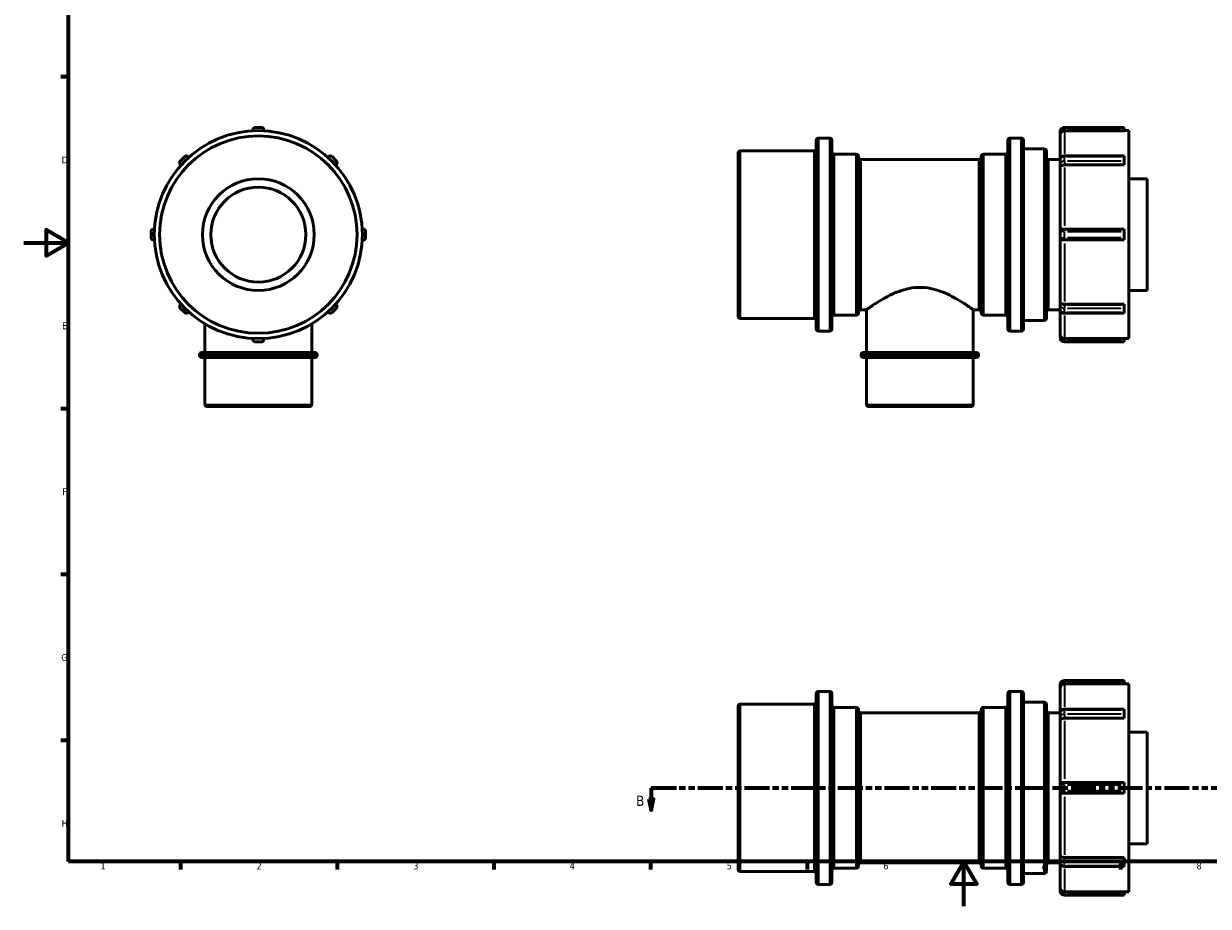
# Model space of a CAD drawing. Header units: millimetres. Extents: x -44 to 908, y 0 to 790.
# Tile 1 of 5: x 0 to 530, y 0 to 395. Entities that reach past the tile are written whole.
import ezdxf

# ---------------------------------------------------------------- set-up
doc = ezdxf.new("R2010")
doc.units = ezdxf.units.MM
doc.linetypes.add('DOUBLE_DASH_CHAIN', pattern=[1.2403, 0.6614, -0.0827, 0.1654, -0.0827, 0.1654, -0.0827])
for name, color, linetype, lineweight in [('Border (ANSI)', 7, 'Continuous', 70), ('Section Line (ANSI)', 7, 'DOUBLE_DASH_CHAIN', 70), ('Visible (ANSI)', 7, 'Continuous', 50), ('Visible Narrow (ANSI)', 7, 'Continuous', 35)]:
    doc.layers.add(name, color=color, linetype=linetype, lineweight=lineweight)
doc.styles.add('Label Text (ANSI)', font='tahoma.ttf')
doc.styles.add('Note Text (ANSI)', font='tahoma.ttf')

# ---------------------------------------------------------------- blocks, each defined once
blk = doc.blocks.new('Borders Default Border')
at = {"layer": 'Border (ANSI)'}
for p, q in [((20, 371.25), (16.55, 371.25)), ((20, 222.75), (16.55, 222.75)), ((20, 148.5), (16.55, 148.5)), ((20, 74.25), (16.55, 74.25)), ((70.08, 20), (70.08, 16.55)), ((140.17, 20), (140.17, 16.55)), ((210.25, 20), (210.25, 16.55)), ((280.33, 20), (280.33, 16.55)), ((350.42, 20), (350.42, 16.55)), ((490.58, 20), (490.58, 16.55))]:
    blk.add_line(p, q, dxfattribs=at)
at = {"layer": 'Border (ANSI)', "flags": 128}
for points in [[(20, 20), (20, 574), (821, 574), (821, 20), (20, 20)], [(0, 297), (20, 297), (10, 302.77), (10, 291.23), (20, 297)], [(420.5, 0), (420.5, 20), (414.73, 10), (426.27, 10), (420.5, 20)]]:
    blk.add_lwpolyline(points, dxfattribs=at)
at = {"layer": 'Border (ANSI)', "char_height": 3.05, "attachment_point": 7, "style": 'Note Text (ANSI)'}
for s, insert in [('D', (16.96, 332.6)), ('E', (17.21, 258.35)), ('F', (17.29, 184.1)), ('G', (16.81, 109.79)), ('H', (16.97, 35.6)), ('1', (34.35, 16.55)), ('2', (104.2, 16.55)), ('3', (174.26, 16.49)), ('4', (244.23, 16.55)), ('5', (314.48, 16.49)), ('6', (384.49, 16.49)), ('7', (454.6, 16.55)), ('8', (524.63, 16.48))]:
    blk.add_mtext(s, dxfattribs=dict(at, insert=insert))
blk = doc.blocks.new('2dTransSection0')
at = {"layer": 'Section Line (ANSI)', "linetype": 'DOUBLE_DASH_CHAIN', "ltscale": 16.827274}
blk.add_line((280.67, 53.03), (584.13, 53.03), dxfattribs=at)
at = {"layer": 'Section Line (ANSI)', "linetype": 'Continuous'}
for p, q in [((280.67, 53.03), (291.94, 53.03)), ((280.67, 53.03), (280.67, 48.03)), ((572.86, 53.03), (584.13, 53.03)), ((584.13, 53.03), (584.13, 48.03)), ((279.67, 48.03), (280.67, 43.03)), ((281.67, 48.03), (279.67, 48.03)), ((280.67, 48.03), (280.67, 43.03)), ((280.67, 43.03), (281.67, 48.03)), ((583.13, 48.03), (584.13, 43.03)), ((585.13, 48.03), (583.13, 48.03)), ((584.13, 48.03), (584.13, 43.03)), ((584.13, 43.03), (585.13, 48.03))]:
    blk.add_line(p, q, dxfattribs=at)
at = {"layer": 'Section Line (ANSI)', "linetype": 'Continuous', "flags": 128}
for points in [[(279.67, 48.03), (280.67, 43.03), (281.67, 48.03), (279.67, 48.03)], [(583.13, 48.03), (584.13, 43.03), (585.13, 48.03), (583.13, 48.03)]]:
    blk.add_lwpolyline(points, dxfattribs=at)
at = {"layer": 'Section Line (ANSI)'}
for points in [[(279.67, 48.03), (280.67, 43.03), (281.67, 48.03), (279.67, 48.03)], [(583.13, 48.03), (584.13, 43.03), (585.13, 48.03), (583.13, 48.03)]]:
    blk.add_solid(points, dxfattribs=at)
at = {"layer": 'Section Line (ANSI)', "char_height": 4.57, "attachment_point": 7, "style": 'Label Text (ANSI)'}
for insert in [(273.92, 44.96), (588.09, 44.96)]:
    blk.add_mtext('B', dxfattribs=dict(at, insert=insert))

msp = doc.modelspace()

# ---------------------------------------------------------------- linework, layer by layer
at = {"layer": 'Visible (ANSI)'}
for p, q in [((102.559, 347.175), (102.559, 347.677)), ((103.559, 348.677), (106.359, 348.677)), ((107.359, 347.677), (107.359, 347.175)), ((463.581, 346.677), (463.581, 345.215)), ((463.581, 334.194), (463.581, 345.215)), ((492.281, 348.677), (465.581, 348.677)), ((492.281, 347.175), (465.581, 347.175)), ((492.281, 348.677), (492.281, 347.677)), ((492.281, 347.175), (492.281, 347.677)), ((492.281, 347.237), (494.331, 347.237)), ((494.331, 254.117), (494.331, 347.237)), ((354.531, 258.477), (354.531, 342.877)), ((355.531, 343.877), (360.531, 343.877)), ((361.531, 342.877), (361.531, 258.477)), ((440.181, 258.477), (440.181, 342.877)), ((441.181, 343.877), (446.181, 343.877)), ((447.181, 342.877), (447.181, 258.477)), ((70.027, 333.629), (72.007, 335.608)), ((73.422, 335.608), (73.776, 335.254)), ((136.141, 335.254), (136.496, 335.608)), ((137.91, 335.608), (139.89, 333.629)), ((319.531, 264.177), (319.531, 337.177)), ((320.531, 338.177), (353.531, 338.177)), ((362.531, 336.677), (372.406, 336.677)), ((373.406, 335.677), (373.406, 265.677)), ((374.406, 334.277), (427.306, 334.277)), ((428.306, 265.677), (428.306, 335.677)), ((429.306, 336.677), (439.181, 336.677)), ((447.181, 339.077), (456.431, 339.077)), ((457.431, 338.077), (457.431, 263.277)), ((458.431, 334.277), (463.581, 334.277)), ((463.581, 334.194), (463.581, 332.214)), ((465.581, 335.901), (492.281, 335.901)), ((492.281, 335.901), (492.281, 335.608)), ((492.281, 333.629), (492.281, 335.608)), ((70.382, 331.859), (70.027, 332.214)), ((139.89, 332.214), (139.535, 331.859)), ((463.581, 332.214), (463.581, 331.181)), ((463.581, 302.077), (463.581, 331.181)), ((492.281, 331.859), (465.581, 331.859)), ((492.281, 333.629), (492.281, 332.214)), ((492.281, 331.859), (492.281, 332.214)), ((494.331, 325.677), (502.531, 325.677)), ((502.531, 275.677), (502.531, 325.677)), ((56.959, 299.277), (56.959, 302.077)), ((57.959, 303.077), (58.46, 303.077)), ((151.457, 303.077), (151.959, 303.077)), ((152.959, 302.077), (152.959, 299.277)), ((463.581, 302.077), (463.581, 299.277)), ((464.612, 303.077), (465.581, 303.077)), ((492.281, 303.077), (465.581, 303.077)), ((492.281, 303.077), (492.281, 302.077)), ((492.281, 299.277), (492.281, 302.077)), ((58.46, 298.277), (57.959, 298.277)), ((151.959, 298.277), (151.457, 298.277)), ((463.581, 270.174), (463.581, 299.277)), ((465.581, 298.277), (464.612, 298.277)), ((465.581, 298.277), (492.281, 298.277)), ((492.281, 299.277), (492.281, 298.277)), ((494.331, 275.677), (502.531, 275.677)), ((70.027, 269.14), (70.382, 269.495)), ((72.007, 265.746), (70.027, 267.726)), ((73.776, 266.101), (73.422, 265.746)), ((136.496, 265.746), (136.141, 266.101)), ((139.89, 267.726), (137.91, 265.746)), ((139.535, 269.495), (139.89, 269.14)), ((374.406, 267.077), (376.955, 267.077)), ((376.955, 247.877), (376.955, 267.077)), ((424.758, 247.877), (424.758, 267.077)), ((424.758, 267.077), (427.306, 267.077)), ((458.431, 267.077), (463.581, 267.077)), ((463.581, 270.174), (463.581, 269.14)), ((463.581, 269.14), (463.581, 267.161)), ((463.581, 256.139), (463.581, 267.161)), ((465.581, 269.495), (492.281, 269.495)), ((465.581, 265.453), (492.281, 265.453)), ((492.281, 269.14), (492.281, 269.495)), ((492.281, 269.14), (492.281, 267.726)), ((492.281, 265.746), (492.281, 267.726)), ((492.281, 265.746), (492.281, 265.453)), ((81.057, 247.877), (81.057, 260.72)), ((128.86, 247.877), (128.86, 260.72)), ((320.531, 263.177), (353.531, 263.177)), ((362.531, 264.677), (372.406, 264.677)), ((429.306, 264.677), (439.181, 264.677)), ((447.181, 262.277), (456.431, 262.277)), ((355.531, 257.477), (360.531, 257.477)), ((441.181, 257.477), (446.181, 257.477)), ((463.581, 256.139), (463.581, 254.677)), ((102.559, 253.677), (102.559, 254.179)), ((106.359, 252.677), (103.559, 252.677)), ((107.359, 254.179), (107.359, 253.677)), ((465.581, 254.179), (492.281, 254.179)), ((465.581, 252.677), (492.281, 252.677)), ((492.281, 253.677), (492.281, 254.179)), ((492.281, 254.117), (494.331, 254.117)), ((492.281, 253.677), (492.281, 252.677)), ((78.667, 246.677), (78.667, 246.877)), ((79.667, 247.877), (130.25, 247.877)), ((130.25, 245.677), (79.667, 245.677)), ((81.057, 224.677), (81.057, 245.677)), ((128.86, 224.677), (128.86, 245.677)), ((131.25, 246.677), (131.25, 246.877)), ((374.565, 246.677), (374.565, 246.877)), ((375.565, 247.877), (426.148, 247.877)), ((426.148, 245.677), (375.565, 245.677)), ((376.955, 224.677), (376.955, 245.677)), ((424.758, 224.677), (424.758, 245.677)), ((427.148, 246.677), (427.148, 246.877)), ((127.86, 223.677), (82.057, 223.677)), ((423.758, 223.677), (377.955, 223.677)), ((492.281, 101.029), (465.581, 101.029)), ((492.281, 101.029), (492.281, 100.029)), ((355.531, 96.229), (360.531, 96.229)), ((441.181, 96.229), (446.181, 96.229)), ((463.581, 99.029), (463.581, 97.567)), ((463.581, 86.546), (463.581, 97.567)), ((492.281, 99.527), (465.581, 99.527)), ((492.281, 99.527), (492.281, 100.029)), ((492.281, 99.589), (494.331, 99.589)), ((494.331, 6.469), (494.331, 99.589)), ((320.531, 90.529), (353.531, 90.529)), ((354.531, 10.829), (354.531, 95.229)), ((361.531, 95.229), (361.531, 10.829)), ((440.181, 10.829), (440.181, 95.229)), ((447.181, 95.229), (447.181, 10.829)), ((447.181, 91.429), (456.431, 91.429)), ((457.431, 90.429), (457.431, 15.629)), ((319.531, 16.529), (319.531, 89.529)), ((362.531, 89.029), (372.406, 89.029)), ((373.406, 88.029), (373.406, 18.029)), ((374.406, 86.629), (427.306, 86.629)), ((428.306, 18.029), (428.306, 88.029)), ((429.306, 89.029), (439.181, 89.029)), ((458.431, 86.629), (463.581, 86.629)), ((463.581, 86.546), (463.581, 84.566)), ((465.581, 88.253), (492.281, 88.253)), ((492.281, 88.253), (492.281, 87.96)), ((492.281, 85.98), (492.281, 87.96)), ((492.281, 85.98), (492.281, 84.566)), ((463.581, 84.566), (463.581, 83.532)), ((463.581, 54.429), (463.581, 83.532)), ((492.281, 84.211), (465.581, 84.211)), ((492.281, 84.211), (492.281, 84.566)), ((494.331, 78.029), (502.531, 78.029)), ((502.531, 28.029), (502.531, 78.029)), ((463.581, 54.429), (463.581, 51.629)), ((464.612, 55.429), (465.581, 55.429)), ((492.281, 55.429), (465.581, 55.429)), ((492.281, 55.429), (492.281, 54.429)), ((492.281, 51.629), (492.281, 54.429)), ((463.581, 22.526), (463.581, 51.629)), ((465.581, 50.629), (464.612, 50.629)), ((465.581, 50.629), (492.281, 50.629)), ((492.281, 51.629), (492.281, 50.629)), ((494.331, 28.029), (502.531, 28.029)), ((463.581, 22.526), (463.581, 21.492)), ((463.581, 21.492), (463.581, 19.512)), ((465.581, 21.847), (492.281, 21.847)), ((492.281, 21.492), (492.281, 21.847)), ((492.281, 21.492), (492.281, 20.078)), ((362.531, 17.029), (372.406, 17.029)), ((374.406, 19.429), (427.306, 19.429)), ((429.306, 17.029), (439.181, 17.029)), ((458.431, 19.429), (463.581, 19.429)), ((463.581, 8.491), (463.581, 19.512)), ((465.581, 17.805), (492.281, 17.805)), ((492.281, 18.098), (492.281, 20.078)), ((492.281, 18.098), (492.281, 17.805)), ((320.531, 15.529), (353.531, 15.529)), ((447.181, 14.629), (456.431, 14.629)), ((355.531, 9.829), (360.531, 9.829)), ((441.181, 9.829), (446.181, 9.829)), ((463.581, 8.491), (463.581, 7.029)), ((465.581, 6.531), (492.281, 6.531)), ((492.281, 6.029), (492.281, 6.531)), ((492.281, 6.469), (494.331, 6.469)), ((492.281, 6.029), (492.281, 5.029)), ((465.581, 5.029), (492.281, 5.029))]:
    msp.add_line(p, q, dxfattribs=at)
for radius in [46.56, 44.16, 25, 21.25]:
    msp.add_circle((104.959, 300.677), radius, dxfattribs=at)
for centre, radius, start, end in [((103.559, 347.677), 1, 90, 180), ((106.359, 347.677), 1, 0, 90), ((465.581, 346.677), 2, 165.67639, 180), ((465.581, 346.677), 2, 90, 165.67639), ((353.531, 339.177), 1, 270, 0), ((355.531, 342.877), 1, 90, 180), ((360.531, 342.877), 1, 0, 90), ((441.181, 342.877), 1, 90, 180), ((446.181, 342.877), 1, 0, 90), ((72.714, 334.901), 1, 45, 135), ((137.203, 334.901), 1, 45, 135), ((320.531, 337.177), 1, 90, 180), ((362.531, 337.677), 1, 180, 270), ((372.406, 335.677), 1, 0, 90), ((374.406, 335.277), 1, 180, 270), ((427.306, 335.277), 1, 270, 0), ((429.306, 335.677), 1, 90, 180), ((439.181, 337.677), 1, 270, 0), ((456.431, 338.077), 1, 0, 90), ((458.431, 335.277), 1, 180, 270), ((70.735, 332.921), 1, 135, 225), ((139.183, 332.921), 1, 315, 45), ((57.959, 302.077), 1, 90, 180), ((151.959, 302.077), 1, 0, 90), ((464.581, 302.077), 1, 108.85046, 180), ((57.959, 299.277), 1, 180, 270), ((151.959, 299.277), 1, 270, 0), ((464.581, 299.277), 1, 180, 251.14954), ((70.735, 268.433), 1, 135, 225), ((72.714, 266.453), 1, 225, 315), ((137.203, 266.453), 1, 225, 315), ((139.183, 268.433), 1, 315, 45), ((372.406, 265.677), 1, 270, 0), ((374.406, 266.077), 1, 90, 180), ((427.306, 266.077), 1, 0, 90), ((429.306, 265.677), 1, 180, 270), ((458.431, 266.077), 1, 90, 180), ((320.531, 264.177), 1, 180, 270), ((353.531, 262.177), 1, 0, 90), ((362.531, 263.677), 1, 90, 180), ((439.181, 263.677), 1, 0, 90), ((456.431, 263.277), 1, 270, 0), ((355.531, 258.477), 1, 180, 270), ((360.531, 258.477), 1, 270, 0), ((441.181, 258.477), 1, 180, 270), ((446.181, 258.477), 1, 270, 0), ((465.581, 254.677), 2, 180, 194.32361), ((103.559, 253.677), 1, 180, 270), ((106.359, 253.677), 1, 270, 0), ((465.581, 254.677), 2, 194.32361, 270), ((79.667, 246.877), 1, 90, 180), ((79.667, 246.677), 1, 180, 270), ((130.25, 246.877), 1, 0, 90), ((130.25, 246.677), 1, 270, 0), ((375.565, 246.877), 1, 90, 180), ((375.565, 246.677), 1, 180, 270), ((426.148, 246.877), 1, 0, 90), ((426.148, 246.677), 1, 270, 0), ((82.057, 224.677), 1, 180, 270), ((127.86, 224.677), 1, 270, 0), ((377.955, 224.677), 1, 180, 270), ((423.758, 224.677), 1, 270, 0), ((465.581, 99.029), 2, 90, 165.67639), ((355.531, 95.229), 1, 90, 180), ((360.531, 95.229), 1, 0, 90), ((441.181, 95.229), 1, 90, 180), ((446.181, 95.229), 1, 0, 90), ((465.581, 99.029), 2, 165.67639, 180), ((320.531, 89.529), 1, 90, 180), ((353.531, 91.529), 1, 270, 0), ((456.431, 90.429), 1, 0, 90), ((362.531, 90.029), 1, 180, 270), ((372.406, 88.029), 1, 0, 90), ((374.406, 87.629), 1, 180, 270), ((427.306, 87.629), 1, 270, 0), ((429.306, 88.029), 1, 90, 180), ((439.181, 90.029), 1, 270, 0), ((458.431, 87.629), 1, 180, 270), ((464.581, 54.429), 1, 108.85046, 180), ((464.581, 51.629), 1, 180, 251.14954), ((320.531, 16.529), 1, 180, 270), ((362.531, 16.029), 1, 90, 180), ((372.406, 18.029), 1, 270, 0), ((374.406, 18.429), 1, 90, 180), ((427.306, 18.429), 1, 0, 90), ((429.306, 18.029), 1, 180, 270), ((439.181, 16.029), 1, 0, 90), ((458.431, 18.429), 1, 90, 180), ((353.531, 14.529), 1, 0, 90), ((355.531, 10.829), 1, 180, 270), ((360.531, 10.829), 1, 270, 0), ((441.181, 10.829), 1, 180, 270), ((446.181, 10.829), 1, 270, 0), ((456.431, 15.629), 1, 270, 0), ((465.581, 7.029), 2, 180, 194.32361), ((465.581, 7.029), 2, 194.32361, 270)]:
    msp.add_arc(centre, radius, start, end, dxfattribs=at)
for points, knots in [([(464.258, 346.677), (464.136, 346.572), (464.031, 346.456), (463.823, 346.166), (463.734, 345.987), (463.613, 345.614), (463.582, 345.417), (463.581, 345.219), (463.581, 345.217), (463.581, 345.215)], [-0.19195335, -0.19195335, -0.19195335, -0.19195335, -0.14155639, -0.14155639, -0.07250287, -0.07250287, 0, 0, 0.00076324, 0.00076324, 0.00076324, 0.00076324]), ([(464.612, 346.925), (464.497, 346.861), (464.408, 346.798), (464.311, 346.722), (464.284, 346.7), (464.258, 346.677)], [0.152217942, 0.152217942, 0.152217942, 0.152217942, 0.168164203, 0.168164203, 0.174710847, 0.174710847, 0.174710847, 0.174710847]), ([(465.581, 347.175), (465.334, 347.175), (465.044, 347.118), (464.749, 346.995), (464.68, 346.963), (464.612, 346.925)], [0, 0, 0, 0, 0.074015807, 0.074015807, 0.095743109, 0.095743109, 0.095743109, 0.095743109]), ([(463.672, 334.709), (463.66, 334.676), (463.649, 334.644), (463.63, 334.577), (463.622, 334.543), (463.607, 334.475), (463.601, 334.44), (463.591, 334.37), (463.587, 334.335), (463.582, 334.265), (463.581, 334.23), (463.581, 334.194)], [2.89159847, 2.89159847, 2.89159847, 2.89159847, 2.94159731, 2.94159731, 2.99159614, 2.99159614, 3.04159498, 3.04159498, 3.09159382, 3.09159382, 3.14159265, 3.14159265, 3.14159265, 3.14159265]), ([(465.581, 335.901), (465.431, 335.901), (465.281, 335.887), (464.984, 335.831), (464.838, 335.788), (464.554, 335.671), (464.416, 335.596), (464.157, 335.41), (464.035, 335.299), (463.823, 335.034), (463.733, 334.88), (463.672, 334.709)], [1.5707963, 1.5707963, 1.5707963, 1.5707963, 1.8349568, 1.8349568, 2.0991172, 2.0991172, 2.3632776, 2.3632776, 2.627438, 2.627438, 2.8915985, 2.8915985, 2.8915985, 2.8915985]), ([(464.258, 331.545), (464.136, 331.5), (464.031, 331.462), (463.823, 331.379), (463.734, 331.338), (463.613, 331.258), (463.582, 331.22), (463.581, 331.181), (463.581, 331.181), (463.581, 331.181)], [-0.19195335, -0.19195335, -0.19195335, -0.19195335, -0.14155639, -0.14155639, -0.07250287, -0.07250287, 0, 0, 0.00076324, 0.00076324, 0.00076324, 0.00076324]), ([(464.612, 331.682), (464.497, 331.637), (464.408, 331.602), (464.311, 331.565), (464.284, 331.555), (464.258, 331.545)], [0.152217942, 0.152217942, 0.152217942, 0.152217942, 0.168164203, 0.168164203, 0.174710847, 0.174710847, 0.174710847, 0.174710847]), ([(465.581, 331.859), (465.334, 331.859), (465.044, 331.819), (464.749, 331.732), (464.68, 331.709), (464.612, 331.682)], [0, 0, 0, 0, 0.074015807, 0.074015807, 0.095743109, 0.095743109, 0.095743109, 0.095743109]), ([(464.258, 303.024), (464.342, 303.052), (464.434, 303.069), (464.559, 303.077), (464.586, 303.077), (464.612, 303.077)], [0.994438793, 0.994438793, 0.994438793, 0.994438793, 1.064124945, 1.064124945, 1.082696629, 1.082696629, 1.082696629, 1.082696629]), ([(464.612, 298.277), (464.497, 298.277), (464.408, 298.291), (464.311, 298.314), (464.284, 298.322), (464.258, 298.331)], [0.152217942, 0.152217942, 0.152217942, 0.152217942, 0.168164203, 0.168164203, 0.174710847, 0.174710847, 0.174710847, 0.174710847]), ([(400.856, 277.062), (399.268, 277.062), (397.665, 276.897), (394.53, 276.278), (392.999, 275.826), (390.091, 274.759), (388.711, 274.145), (386.162, 272.886), (384.994, 272.242), (382.933, 271.043), (381.962, 270.441), (380.227, 269.328), (379.465, 268.817), (378.224, 267.971), (377.745, 267.636), (377.11, 267.189), (376.955, 267.077), (376.955, 267.077)], [0, 0, 0, 0, 0.4763164, 0.4763164, 0.9526328, 0.9526328, 1.4289492, 1.4289492, 1.9052656, 1.9052656, 2.3741572, 2.3741572, 2.8430488, 2.8430488, 3.3119404, 3.3119404, 3.7808319, 3.7808319, 3.7808319, 3.7808319]), ([(424.758, 267.077), (424.758, 267.077), (424.602, 267.189), (423.967, 267.636), (423.488, 267.971), (422.248, 268.817), (421.485, 269.328), (419.751, 270.441), (418.779, 271.043), (416.719, 272.242), (415.55, 272.886), (413.001, 274.145), (411.621, 274.759), (408.713, 275.826), (407.182, 276.278), (404.048, 276.897), (402.444, 277.062), (400.856, 277.062)], [11.3424958, 11.3424958, 11.3424958, 11.3424958, 11.8113874, 11.8113874, 12.280279, 12.280279, 12.7491706, 12.7491706, 13.2180622, 13.2180622, 13.6943786, 13.6943786, 14.170695, 14.170695, 14.6470114, 14.6470114, 15.1233278, 15.1233278, 15.1233278, 15.1233278]), ([(463.581, 270.174), (463.581, 270.174), (463.581, 270.173), (463.582, 270.135), (463.613, 270.096), (463.734, 270.017), (463.823, 269.976), (464.031, 269.893), (464.136, 269.855), (464.258, 269.81)], [-0.80107277, -0.80107277, -0.80107277, -0.80107277, -0.80030896, -0.80030896, -0.72775171, -0.72775171, -0.6586464, -0.6586464, -0.60821164, -0.60821164, -0.60821164, -0.60821164]), ([(463.581, 267.161), (463.581, 267.125), (463.582, 267.09), (463.587, 267.019), (463.591, 266.984), (463.601, 266.915), (463.607, 266.88), (463.622, 266.812), (463.63, 266.778), (463.649, 266.711), (463.66, 266.678), (463.672, 266.646)], [3.14159265, 3.14159265, 3.14159265, 3.14159265, 3.19159149, 3.19159149, 3.24159033, 3.24159033, 3.29158916, 3.29158916, 3.341588, 3.341588, 3.39158684, 3.39158684, 3.39158684, 3.39158684]), ([(463.672, 266.646), (463.731, 266.482), (463.816, 266.334), (464.02, 266.071), (464.141, 265.958), (464.399, 265.769), (464.536, 265.693), (464.819, 265.573), (464.965, 265.529), (465.262, 265.47), (465.412, 265.455), (465.569, 265.453), (465.575, 265.453), (465.581, 265.453)], [3.3915868, 3.3915868, 3.3915868, 3.3915868, 3.6446162, 3.6446162, 3.9087766, 3.9087766, 4.1729371, 4.1729371, 4.4370975, 4.4370975, 4.7012579, 4.7012579, 4.712389, 4.712389, 4.712389, 4.712389]), ([(464.258, 269.81), (464.342, 269.779), (464.434, 269.743), (464.559, 269.693), (464.586, 269.683), (464.612, 269.673)], [0.994438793, 0.994438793, 0.994438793, 0.994438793, 1.064124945, 1.064124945, 1.082696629, 1.082696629, 1.082696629, 1.082696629]), ([(464.612, 269.673), (464.68, 269.646), (464.749, 269.623), (465.044, 269.536), (465.334, 269.495), (465.581, 269.495)], [-0.095743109, -0.095743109, -0.095743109, -0.095743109, -0.074015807, -0.074015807, 0, 0, 0, 0]), ([(463.581, 256.139), (463.581, 256.137), (463.581, 256.135), (463.582, 255.937), (463.613, 255.74), (463.734, 255.367), (463.823, 255.188), (464.031, 254.899), (464.136, 254.783), (464.258, 254.677)], [-0.80107277, -0.80107277, -0.80107277, -0.80107277, -0.80030896, -0.80030896, -0.72775171, -0.72775171, -0.6586464, -0.6586464, -0.60821164, -0.60821164, -0.60821164, -0.60821164]), ([(464.258, 254.677), (464.342, 254.605), (464.434, 254.537), (464.559, 254.46), (464.586, 254.445), (464.612, 254.43)], [0.994438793, 0.994438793, 0.994438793, 0.994438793, 1.064124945, 1.064124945, 1.082696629, 1.082696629, 1.082696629, 1.082696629]), ([(464.612, 254.43), (464.68, 254.392), (464.749, 254.359), (465.044, 254.237), (465.334, 254.179), (465.581, 254.179)], [-0.095743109, -0.095743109, -0.095743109, -0.095743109, -0.074015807, -0.074015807, 0, 0, 0, 0]), ([(464.258, 99.029), (464.136, 98.923), (464.031, 98.807), (463.823, 98.518), (463.734, 98.339), (463.613, 97.966), (463.582, 97.769), (463.581, 97.571), (463.581, 97.569), (463.581, 97.567)], [-0.19195335, -0.19195335, -0.19195335, -0.19195335, -0.14155639, -0.14155639, -0.07250287, -0.07250287, 0, 0, 0.00076324, 0.00076324, 0.00076324, 0.00076324]), ([(464.612, 99.276), (464.497, 99.213), (464.408, 99.149), (464.311, 99.074), (464.284, 99.051), (464.258, 99.029)], [0.152217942, 0.152217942, 0.152217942, 0.152217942, 0.168164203, 0.168164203, 0.174710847, 0.174710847, 0.174710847, 0.174710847]), ([(465.581, 99.527), (465.334, 99.527), (465.044, 99.469), (464.749, 99.347), (464.68, 99.314), (464.612, 99.276)], [0, 0, 0, 0, 0.074015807, 0.074015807, 0.095743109, 0.095743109, 0.095743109, 0.095743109]), ([(463.672, 87.06), (463.66, 87.028), (463.649, 86.995), (463.63, 86.928), (463.622, 86.895), (463.607, 86.826), (463.601, 86.792), (463.591, 86.722), (463.587, 86.687), (463.582, 86.616), (463.581, 86.581), (463.581, 86.546)], [2.89159847, 2.89159847, 2.89159847, 2.89159847, 2.94159731, 2.94159731, 2.99159614, 2.99159614, 3.04159498, 3.04159498, 3.09159382, 3.09159382, 3.14159265, 3.14159265, 3.14159265, 3.14159265]), ([(465.581, 88.253), (465.431, 88.253), (465.281, 88.239), (464.984, 88.182), (464.838, 88.139), (464.554, 88.022), (464.416, 87.948), (464.157, 87.762), (464.035, 87.65), (463.823, 87.385), (463.733, 87.231), (463.672, 87.06)], [1.5707963, 1.5707963, 1.5707963, 1.5707963, 1.8349568, 1.8349568, 2.0991172, 2.0991172, 2.3632776, 2.3632776, 2.627438, 2.627438, 2.8915985, 2.8915985, 2.8915985, 2.8915985]), ([(464.258, 83.897), (464.136, 83.851), (464.031, 83.813), (463.823, 83.73), (463.734, 83.689), (463.613, 83.61), (463.582, 83.572), (463.581, 83.533), (463.581, 83.532), (463.581, 83.532)], [-0.19195335, -0.19195335, -0.19195335, -0.19195335, -0.14155639, -0.14155639, -0.07250287, -0.07250287, 0, 0, 0.00076324, 0.00076324, 0.00076324, 0.00076324]), ([(464.612, 84.034), (464.497, 83.989), (464.408, 83.953), (464.311, 83.916), (464.284, 83.906), (464.258, 83.897)], [0.152217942, 0.152217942, 0.152217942, 0.152217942, 0.168164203, 0.168164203, 0.174710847, 0.174710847, 0.174710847, 0.174710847]), ([(465.581, 84.211), (465.334, 84.211), (465.044, 84.17), (464.749, 84.084), (464.68, 84.06), (464.612, 84.034)], [0, 0, 0, 0, 0.074015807, 0.074015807, 0.095743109, 0.095743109, 0.095743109, 0.095743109]), ([(464.258, 55.375), (464.342, 55.404), (464.434, 55.421), (464.559, 55.428), (464.586, 55.429), (464.612, 55.429)], [0.994438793, 0.994438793, 0.994438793, 0.994438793, 1.064124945, 1.064124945, 1.082696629, 1.082696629, 1.082696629, 1.082696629]), ([(464.612, 50.629), (464.497, 50.629), (464.408, 50.642), (464.311, 50.666), (464.284, 50.674), (464.258, 50.682)], [0.152217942, 0.152217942, 0.152217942, 0.152217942, 0.168164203, 0.168164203, 0.174710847, 0.174710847, 0.174710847, 0.174710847]), ([(463.581, 22.526), (463.581, 22.525), (463.581, 22.525), (463.582, 22.486), (463.613, 22.448), (463.734, 22.368), (463.823, 22.327), (464.031, 22.245), (464.136, 22.206), (464.258, 22.161)], [-0.80107277, -0.80107277, -0.80107277, -0.80107277, -0.80030896, -0.80030896, -0.72775171, -0.72775171, -0.6586464, -0.6586464, -0.60821164, -0.60821164, -0.60821164, -0.60821164]), ([(464.258, 22.161), (464.342, 22.13), (464.434, 22.094), (464.559, 22.045), (464.586, 22.034), (464.612, 22.024)], [0.994438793, 0.994438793, 0.994438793, 0.994438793, 1.064124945, 1.064124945, 1.082696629, 1.082696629, 1.082696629, 1.082696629]), ([(464.612, 22.024), (464.68, 21.997), (464.749, 21.974), (465.044, 21.888), (465.334, 21.847), (465.581, 21.847)], [-0.095743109, -0.095743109, -0.095743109, -0.095743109, -0.074015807, -0.074015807, 0, 0, 0, 0]), ([(463.581, 19.512), (463.581, 19.477), (463.582, 19.441), (463.587, 19.371), (463.591, 19.336), (463.601, 19.266), (463.607, 19.231), (463.622, 19.163), (463.63, 19.129), (463.649, 19.063), (463.66, 19.03), (463.672, 18.997)], [3.14159265, 3.14159265, 3.14159265, 3.14159265, 3.19159149, 3.19159149, 3.24159033, 3.24159033, 3.29158916, 3.29158916, 3.341588, 3.341588, 3.39158684, 3.39158684, 3.39158684, 3.39158684]), ([(463.672, 18.997), (463.731, 18.834), (463.816, 18.686), (464.02, 18.423), (464.141, 18.309), (464.399, 18.12), (464.536, 18.044), (464.819, 17.924), (464.965, 17.88), (465.262, 17.821), (465.412, 17.806), (465.569, 17.805), (465.575, 17.805), (465.581, 17.805)], [3.3915868, 3.3915868, 3.3915868, 3.3915868, 3.6446162, 3.6446162, 3.9087766, 3.9087766, 4.1729371, 4.1729371, 4.4370975, 4.4370975, 4.7012579, 4.7012579, 4.712389, 4.712389, 4.712389, 4.712389]), ([(463.581, 8.491), (463.581, 8.489), (463.581, 8.487), (463.582, 8.289), (463.613, 8.092), (463.734, 7.719), (463.823, 7.54), (464.031, 7.251), (464.136, 7.134), (464.258, 7.029)], [-0.80107277, -0.80107277, -0.80107277, -0.80107277, -0.80030896, -0.80030896, -0.72775171, -0.72775171, -0.6586464, -0.6586464, -0.60821164, -0.60821164, -0.60821164, -0.60821164]), ([(464.258, 7.029), (464.342, 6.956), (464.434, 6.888), (464.559, 6.812), (464.586, 6.796), (464.612, 6.781)], [0.994438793, 0.994438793, 0.994438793, 0.994438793, 1.064124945, 1.064124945, 1.082696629, 1.082696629, 1.082696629, 1.082696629]), ([(464.612, 6.781), (464.68, 6.744), (464.749, 6.711), (465.044, 6.588), (465.334, 6.531), (465.581, 6.531)], [-0.095743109, -0.095743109, -0.095743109, -0.095743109, -0.074015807, -0.074015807, 0, 0, 0, 0])]:
    msp.add_open_spline(points, degree=3, knots=knots, dxfattribs=at)
at = {"layer": 'Visible Narrow (ANSI)'}
for p, q in [((464.2, 346.677), (463.583, 346.677)), ((464.536, 346.944), (463.646, 347.171)), ((465.581, 348.674), (465.581, 347.756)), ((465.581, 347.071), (465.581, 336.889)), ((466.916, 347.677), (490.946, 347.677)), ((355.531, 343.346), (355.531, 258.009)), ((360.531, 258.009), (360.531, 343.346)), ((441.181, 343.346), (441.181, 258.009)), ((446.181, 258.009), (446.181, 343.346)), ((320.531, 337.716), (320.531, 263.639)), ((353.531, 263.639), (353.531, 337.716)), ((362.531, 336.234), (362.531, 265.121)), ((372.406, 265.121), (372.406, 336.234)), ((374.406, 333.864), (374.406, 267.491)), ((427.306, 267.491), (427.306, 333.864)), ((429.306, 336.234), (429.306, 265.121)), ((439.181, 265.121), (439.181, 336.234)), ((456.431, 262.75), (456.431, 338.605)), ((458.431, 333.864), (458.431, 267.491)), ((465.581, 335.901), (465.581, 335.636)), ((465.581, 333.728), (465.581, 335.509)), ((466.916, 335.608), (490.946, 335.608)), ((465.581, 333.571), (465.581, 332.272)), ((465.581, 330.662), (465.581, 304.662)), ((490.946, 333.629), (466.916, 333.629)), ((466.916, 332.214), (490.946, 332.214)), ((463.637, 302.077), (463.581, 302.077)), ((465.449, 302.077), (463.68, 302.077)), ((465.581, 303.074), (465.581, 302.156)), ((466.916, 302.077), (490.946, 302.077)), ((463.581, 299.277), (463.637, 299.277)), ((463.68, 299.277), (465.449, 299.277)), ((465.581, 299.417), (465.581, 301.937)), ((465.581, 299.199), (465.581, 298.28)), ((490.946, 299.277), (466.916, 299.277)), ((465.581, 296.693), (465.581, 270.693)), ((465.581, 269.083), (465.581, 267.784)), ((465.581, 265.845), (465.581, 267.627)), ((465.581, 265.719), (465.581, 265.454)), ((490.946, 269.14), (466.916, 269.14)), ((466.916, 267.726), (490.946, 267.726)), ((490.946, 265.746), (466.916, 265.746)), ((465.581, 264.466), (465.581, 254.284)), ((463.583, 254.677), (464.2, 254.677)), ((463.646, 254.183), (464.536, 254.411)), ((465.581, 253.599), (465.581, 252.68)), ((490.946, 253.677), (466.916, 253.677)), ((130.926, 246.877), (78.991, 246.877)), ((78.991, 246.677), (130.926, 246.677)), ((426.824, 246.877), (374.888, 246.877)), ((374.888, 246.677), (426.824, 246.677)), ((81.351, 224.677), (128.566, 224.677)), ((377.249, 224.677), (424.463, 224.677)), ((465.581, 101.026), (465.581, 100.107)), ((355.531, 95.697), (355.531, 10.361)), ((360.531, 10.361), (360.531, 95.697)), ((441.181, 95.697), (441.181, 10.361)), ((446.181, 10.361), (446.181, 95.697)), ((464.2, 99.029), (463.583, 99.029)), ((464.536, 99.296), (463.646, 99.523)), ((465.581, 99.422), (465.581, 89.24)), ((466.916, 100.029), (490.946, 100.029)), ((456.431, 15.102), (456.431, 90.956)), ((320.531, 90.067), (320.531, 15.99)), ((353.531, 15.99), (353.531, 90.067)), ((362.531, 88.586), (362.531, 17.472)), ((372.406, 17.472), (372.406, 88.586)), ((374.406, 86.215), (374.406, 19.842)), ((427.306, 19.842), (427.306, 86.215)), ((429.306, 88.586), (429.306, 17.472)), ((439.181, 17.472), (439.181, 88.586)), ((458.431, 86.215), (458.431, 19.842)), ((465.581, 88.252), (465.581, 87.987)), ((465.581, 86.079), (465.581, 87.861)), ((465.581, 85.922), (465.581, 84.623)), ((466.916, 87.96), (490.946, 87.96)), ((490.946, 85.98), (466.916, 85.98)), ((465.581, 83.013), (465.581, 57.013)), ((466.916, 84.566), (490.946, 84.566)), ((463.637, 54.429), (463.581, 54.429)), ((465.449, 54.429), (463.68, 54.429)), ((465.581, 55.426), (465.581, 54.507)), ((465.581, 51.769), (465.581, 54.289)), ((466.916, 54.429), (490.946, 54.429)), ((463.581, 51.629), (463.637, 51.629)), ((463.68, 51.629), (465.449, 51.629)), ((465.581, 51.55), (465.581, 50.632)), ((465.581, 49.044), (465.581, 23.044)), ((490.946, 51.629), (466.916, 51.629)), ((465.581, 21.434), (465.581, 20.135)), ((490.946, 21.492), (466.916, 21.492)), ((465.581, 18.197), (465.581, 19.979)), ((465.581, 18.07), (465.581, 17.806)), ((465.581, 16.818), (465.581, 6.635)), ((466.916, 20.078), (490.946, 20.078)), ((490.946, 18.098), (466.916, 18.098)), ((463.583, 7.029), (464.2, 7.029)), ((463.646, 6.535), (464.536, 6.762)), ((465.581, 5.95), (465.581, 5.032)), ((490.946, 6.029), (466.916, 6.029))]:
    msp.add_line(p, q, dxfattribs=at)
for centre, start, end in [((465.581, 346.677), 93.78382, 161.89257), ((465.581, 254.677), 198.10743, 266.21618), ((465.581, 99.029), 93.78382, 161.89257), ((465.581, 7.029), 198.10743, 266.21618)]:
    msp.add_arc(centre, 1, start, end, dxfattribs=at)
for centre, major_axis, ratio, start_param, end_param in [((465.581, 334.194), (-2, 0), 0.7071068, 6.0456908, 6.2706856), ((464.612, 334.369), (-0.941, 0.34), 0.6851256, 0.0121264, 0.2304021), ((465.581, 334.194), (-2, 0), 0.7071068, 4.7784291, 5.967151), ((465.581, 332.214), (-2, 0), 0.7071068, 6.0456908, 6.2706856), ((464.581, 332.214), (-1, 0), 0.7071068, 0.0620897, 1.179704), ((464.612, 332.389), (-0.941, 0.34), 0.6851256, 0.3210683, 1.734785), ((465.581, 332.214), (-2, 0), 0.7071068, 4.7784291, 5.967151), ((465.581, 331.507), (-1, 0), 0.7071068, 4.7784291, 5.967151), ((464.612, 302.077), (0, 1), 0.9689139, 0.0785398, 1.4922565), ((464.612, 299.277), (0, -1), 0.9689139, 4.7909288, 6.2046455), ((465.581, 269.14), (-2, 0), 0.7071068, 0.0124997, 0.2374945), ((465.581, 267.161), (-2, 0), 0.7071068, 0.0124997, 0.2374945), ((464.581, 269.14), (-1, 0), 0.7071068, 5.1034813, 6.2210956), ((464.612, 266.986), (-0.941, -0.34), 0.6851256, 6.0527832, 6.2710589), ((464.612, 268.965), (-0.941, -0.34), 0.6851256, 4.5484003, 5.962117), ((465.581, 269.14), (-2, 0), 0.7071068, 0.3160343, 1.5047562), ((465.581, 267.161), (-2, 0), 0.7071068, 0.3160343, 1.5047562), ((465.581, 269.848), (-1, 0), 0.7071068, 0.3160343, 1.5047562), ((465.581, 86.546), (-2, 0), 0.7071068, 6.0456908, 6.2706856), ((465.581, 84.566), (-2, 0), 0.7071068, 6.0456908, 6.2706856), ((464.612, 86.721), (-0.941, 0.34), 0.6851256, 0.0121264, 0.2304021), ((464.612, 84.741), (-0.941, 0.34), 0.6851256, 0.3210683, 1.734785), ((465.581, 86.546), (-2, 0), 0.7071068, 4.7784291, 5.967151), ((465.581, 84.566), (-2, 0), 0.7071068, 4.7784291, 5.967151), ((464.581, 84.566), (-1, 0), 0.7071068, 0.0620897, 1.179704), ((465.581, 83.859), (-1, 0), 0.7071068, 4.7784291, 5.967151), ((464.612, 54.429), (0, 1), 0.9689139, 0.0785398, 1.4922565), ((464.612, 51.629), (0, -1), 0.9689139, 4.7909288, 6.2046455), ((465.581, 21.492), (-2, 0), 0.7071068, 0.0124997, 0.2374945), ((464.581, 21.492), (-1, 0), 0.7071068, 5.1034813, 6.2210956), ((464.612, 21.317), (-0.941, -0.34), 0.6851256, 4.5484003, 5.962117), ((465.581, 22.199), (-1, 0), 0.7071068, 0.3160343, 1.5047562), ((465.581, 19.512), (-2, 0), 0.7071068, 0.0124997, 0.2374945), ((464.612, 19.337), (-0.941, -0.34), 0.6851256, 6.0527832, 6.2710589), ((465.581, 21.492), (-2, 0), 0.7071068, 0.3160343, 1.5047562), ((465.581, 19.512), (-2, 0), 0.7071068, 0.3160343, 1.5047562)]:
    msp.add_ellipse(centre, major_axis=major_axis, ratio=ratio, start_param=start_param, end_param=end_param, dxfattribs=at)

# ---------------------------------------------------------------- block references
msp.add_blockref('Borders Default Border', (0, 0))
at = {"layer": 'Section Line (ANSI)'}
msp.add_blockref('2dTransSection0', (0, 0), dxfattribs=at)

doc.saveas('drawing.dxf')
